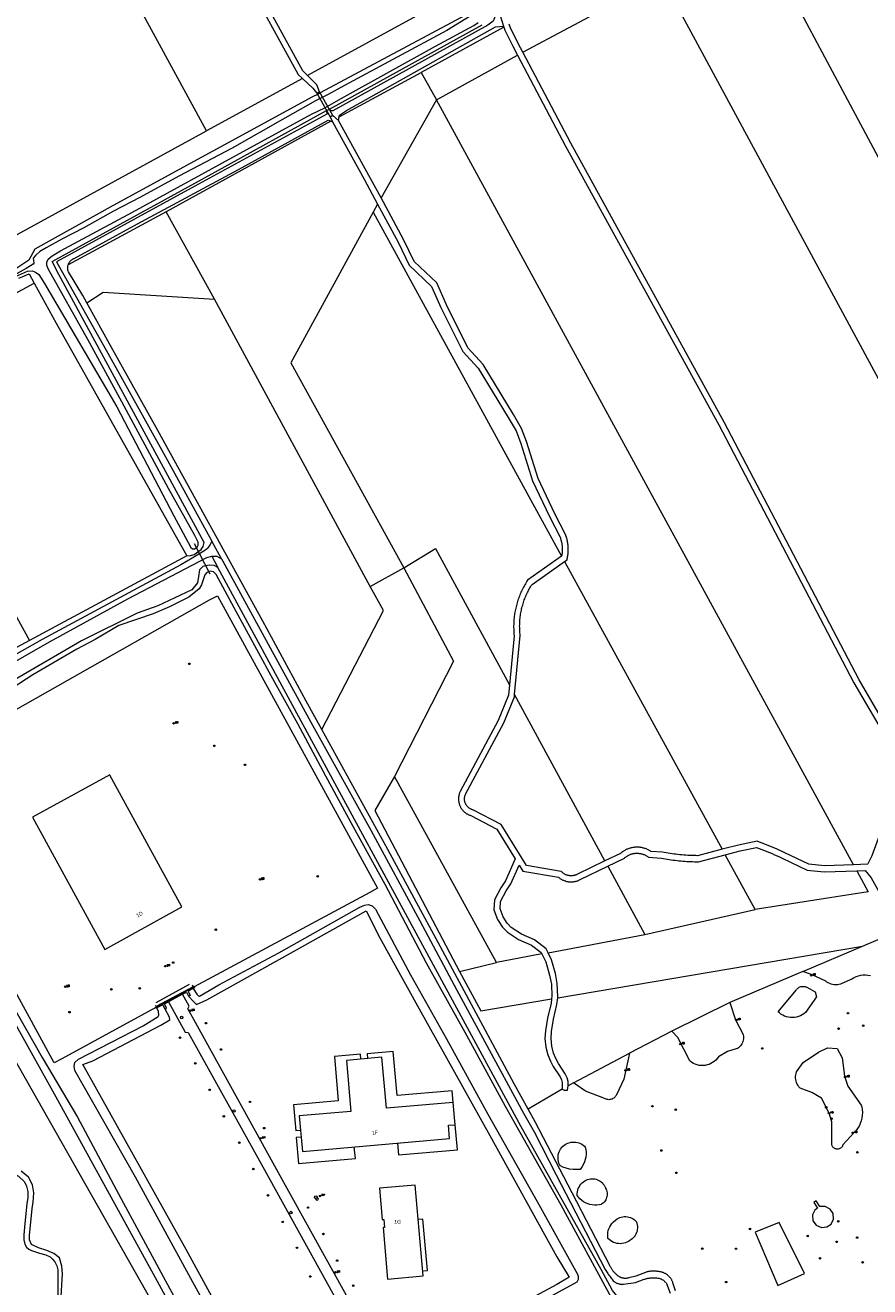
# Model space of a CAD drawing. Header units: metres. Extents: x 138165 to 154469, y 480134 to 494189.
# Tile 133 of 256: x 146631 to 146911, y 483931 to 484350. Entities that reach past the tile are written whole.
import ezdxf

# ---------------------------------------------------------------- set-up
doc = ezdxf.new("R2010")
doc.units = ezdxf.units.M
doc.header["$LTSCALE"] = 0.001
doc.header["$MEASUREMENT"] = 0
for name, color, linetype, lineweight in [('Level 5', 7, 'Continuous', 0), ('TOP-L-duiker', 7, 'Continuous', 0), ('TOP-L-terrein schutting raster hek leuning', 7, 'Continuous', 0), ('TOP-L-topo objecten punt', 7, 'Continuous', 0), ('TOP-L-topo objecten vlak', 7, 'Continuous', 0), ('TOP-T-topo huisnummering naamgeving', 7, 'Continuous', 0), ('TOP-V-verharding beton', 7, 'Continuous', 0)]:
    doc.layers.add(name, color=color, linetype=linetype, lineweight=lineweight)
doc.styles.add('Style-INTL_ISO', font='INTL_ISO.shx')
doc.styles.add('Style-STANDARD', font='STANDARD.shx')

# ---------------------------------------------------------------- blocks, each defined once
blk = doc.blocks.new('24')
at = {"layer": 'TOP-L-topo objecten punt', "color": 7, "linetype": 'Continuous', "lineweight": 0}
for radius in [0.025, 0.0182, 0.0115, 0.005]:
    blk.add_circle((0, 0), radius, dxfattribs=at)
blk = doc.blocks.new('*U13')
at = {"layer": 'Level 5', "color": 7, "linetype": 'Continuous', "lineweight": 0}
blk.add_circle((0, 0), 0.0415, dxfattribs=at)
blk = doc.blocks.new('150')
at = {"layer": 'Level 5', "color": 7, "linetype": 'Continuous', "lineweight": 0}
blk.add_blockref('*U13', (0, 0), dxfattribs=at)
blk = doc.blocks.new('16')
at = {"layer": 'TOP-L-topo objecten punt', "color": 7, "linetype": 'Continuous', "lineweight": 0}
blk.add_circle((0, 0), 0.025, dxfattribs=at)
at = {"layer": 'TOP-L-topo objecten punt', "color": 7, "linetype": 'Continuous', "lineweight": 0, "style": 'Style-STANDARD'}
blk.add_text('LM', height=0.06, dxfattribs=at).set_placement((0.0483, 0))
blk = doc.blocks.new('153')
at = {"layer": 'TOP-L-topo objecten punt', "color": 7, "linetype": 'Continuous', "lineweight": 0}
blk.add_circle((0, 0), 0.025, dxfattribs=at)
at = {"layer": 'TOP-L-topo objecten punt', "color": 7, "linetype": 'Continuous', "lineweight": 0, "style": 'Style-STANDARD'}
blk.add_text('RP', height=0.06, dxfattribs=at).set_placement((0.0483, 0))
blk = doc.blocks.new('11')
at = {"layer": 'TOP-L-topo objecten punt', "color": 7, "linetype": 'Continuous', "lineweight": 0}
blk.add_circle((0, 0), 0.025, dxfattribs=at)
at = {"layer": 'TOP-L-topo objecten punt', "color": 7, "linetype": 'Continuous', "lineweight": 0, "style": 'Style-STANDARD'}
blk.add_text('AB', height=0.06, dxfattribs=at).set_placement((0.0483, 0))

msp = doc.modelspace()

# ---------------------------------------------------------------- linework, layer by layer
at = {"layer": 'TOP-L-duiker', "flags": 128}
for points in [[(146686.97, 484177.79), (146692.14, 484167.79)], [(146674.38, 484025.54), (146685.37, 484031.67)]]:
    msp.add_lwpolyline(points, dxfattribs=at)
at = {"layer": 'TOP-L-terrein schutting raster hek leuning', "flags": 128}
for points in [[(146674.22, 484023.85), (146643.01, 484006.85), (146640.48, 484005.59), (146588.69, 484100.39), (146591.24, 484102.06), (146692.03, 484159.11), (146694.65, 484160.47), (146747.78, 484063.54), (146745.21, 484062.03), (146686.98, 484030.75)], [(146674.07, 484024.61), (146674.3, 484024.18), (146674.42, 484023.96), (146686.71, 484030.59), (146686.63, 484030.8), (146686.46, 484031.29)]]:
    msp.add_lwpolyline(points, dxfattribs=at)
at = {"layer": 'TOP-L-topo objecten vlak', "flags": 128}
for points in [[(146632.28, 484431), (146634.34, 484429.08), (146643.29, 484423.36), (146648.12, 484419.04), (146653.88, 484417.47), (146667.27, 484415.98), (146673.54, 484414.05), (146676.5, 484412.45), (146679.33, 484408.91), (146682.26, 484404.76), (146721.43, 484333.4), (146722.86, 484332.11)], [(146724.61, 484333.07), (146723.02, 484334.66), (146683.96, 484405.82), (146680.93, 484410.11), (146677.81, 484414.02), (146674.32, 484415.9), (146667.68, 484417.94), (146654.26, 484419.43), (146649.1, 484420.84), (146644.5, 484424.96), (146635.58, 484430.66), (146634.14, 484432.01)], [(146691.02, 484314.68), (146628.82, 484429.14)], [(146566.98, 484364.97), (146616.35, 484273.97), (146691.02, 484314.68)], [(146782.35, 484364.67), (146724.61, 484333.07)], [(146796.03, 484340.79), (146842.19, 484365.52)], [(146842.19, 484365.52), (146923.61, 484214.81)], [(146939.67, 484258.1), (146885.2, 484359.93)], [(146780.33, 484354.81), (146728.76, 484327.28), (146727.87, 484326.75), (146726.2, 484325.99), (146660.09, 484289.98), (146634.08, 484275.48), (146632.09, 484271.77), (146625.41, 484267.36)], [(146788.58, 484357.03), (146786.22, 484351.09), (146784.4, 484349.83), (146732.98, 484321.4), (146732.27, 484321.32), (146731.85, 484321.89)], [(146788.58, 484357.03), (146788.51, 484356.43), (146788.51, 484353.02), (146789.63, 484349.45)], [(146625.72, 484265.46), (146631.69, 484268.22), (146633.18, 484268.28), (146634.28, 484267.81), (146635.36, 484267.04), (146637.27, 484264.03), (146661.26, 484223.14), (146680.24, 484187.01), (146683.26, 484181.28), (146685.85, 484176.53), (146686.39, 484176.1), (146687.02, 484176.04), (146687.9, 484176.56), (146688.27, 484177.27), (146688.25, 484178.23), (146687.19, 484180.51), (146678.39, 484196.12), (146662.9, 484224.79), (146651.63, 484245.46), (146638.48, 484268.91), (146638.08, 484270.11), (146638.08, 484271.12), (146638.56, 484272.17), (146639.85, 484273.29), (146642.63, 484274.86), (146666.47, 484287.79), (146704.48, 484308.53), (146725.86, 484320.25), (146730.37, 484322.3), (146735.77, 484325.44), (146767.09, 484342.76), (146779.82, 484349.72), (146781.21, 484350.69)], [(146778.6, 484352.74), (146770.79, 484348.03), (146754.35, 484339.11), (146736.86, 484329.77), (146731.23, 484326.64), (146727.18, 484324.7), (146717.1, 484318.95), (146699.57, 484308.99), (146681.85, 484299.7), (146668.98, 484292.59), (146660.21, 484288.09), (146650.31, 484282.51), (146643.07, 484278.75), (146637.83, 484275.9), (146635.77, 484274.66), (146634.27, 484273.39), (146633.56, 484272.46), (146633.64, 484271.7), (146633.8, 484270.79), (146633.58, 484270.53), (146632.67, 484269.96), (146631.21, 484269.08)], [(146731.85, 484321.89), (146782.49, 484349.86)], [(146735.06, 484319.36), (146735.16, 484319.97), (146737.51, 484321.42), (146786.98, 484349.26), (146789.63, 484349.45)], [(146789.74, 484349.08), (146762.3, 484334.09)], [(146789.63, 484349.45), (146789.74, 484349.08)], [(146789.74, 484349.08), (146790.04, 484348.14), (146792.7, 484342.81), (146794.28, 484339.83)], [(146796.03, 484340.79), (146794.48, 484343.72), (146791.9, 484348.89), (146791.54, 484350.06)], [(146767.38, 484324.98), (146794.28, 484339.83)], [(146794.28, 484339.83), (146810.16, 484309.65), (146861.07, 484217.15), (146905.86, 484131.64), (146920.98, 484105.74), (146921.97, 484102.17), (146920.54, 484097.41), (146918.44, 484092.38), (146911.9, 484074.26), (146910.55, 484071.55), (146910.39, 484071.42), (146905.76, 484071.23)], [(146924.18, 484104.24), (146907.61, 484132.6), (146862.83, 484218.09), (146811.92, 484310.6), (146796.03, 484340.79)], [(146735.06, 484319.36), (146762.3, 484334.09)], [(146762.3, 484334.09), (146767.38, 484324.98)], [(146722.86, 484332.11), (146691.02, 484314.68)], [(146722.86, 484332.11), (146726.39, 484328.93), (146727.62, 484327.19), (146728.53, 484327.69), (146727.72, 484329.94), (146724.61, 484333.07)], [(146727.62, 484327.19), (146732.11, 484319.36), (146733.01, 484319.86), (146728.53, 484327.69), (146727.62, 484327.19)], [(146684.53, 484173.77), (146685.72, 484173.81), (146686.98, 484174.22), (146689.24, 484175.89), (146689.9, 484176.84), (146690.32, 484178.11), (146642.07, 484267.08), (146639.83, 484271.43), (146694, 484301.17), (146730.88, 484321.5)], [(146730.88, 484321.5), (146730.98, 484320.2), (146687.16, 484296.33), (146641.23, 484271.32), (146650.87, 484254.16), (146657.74, 484241.95), (146676.78, 484207.84), (146692.82, 484178.64)], [(146730.88, 484321.5), (146731.85, 484321.89)], [(146767.38, 484324.98), (146749.01, 484292.49)], [(146905.76, 484071.23), (146767.38, 484324.98)], [(146645.16, 484270.27), (146645.21, 484270.42), (146645.27, 484270.56), (146645.33, 484270.71), (146645.4, 484270.85), (146645.48, 484270.98), (146645.57, 484271.12), (146645.66, 484271.25), (146645.75, 484271.37), (146645.85, 484271.49), (146645.96, 484271.61), (146646.07, 484271.72), (146646.18, 484271.83), (146646.31, 484271.93), (146646.43, 484272.03), (146646.56, 484272.11), (146646.69, 484272.2), (146646.83, 484272.28), (146646.97, 484272.35), (146647.11, 484272.41), (146668.2, 484283.82), (146701.72, 484301.89), (146731.41, 484318.22), (146732.3, 484317.89)], [(146732.3, 484317.89), (146677.71, 484287.86)], [(146734.86, 484318.17), (146733.01, 484319.86), (146732.11, 484319.36), (146732.85, 484317.68)], [(146732.3, 484317.89), (146732.85, 484317.68)], [(146732.85, 484317.68), (146743.39, 484298.68), (146747.85, 484290.44)], [(146734.86, 484318.17), (146735.06, 484319.36)], [(146749.01, 484292.49), (146734.86, 484318.17)], [(146809.87, 484171.87), (146810.7, 484172.45), (146810.77, 484172.76), (146810.84, 484173.08), (146810.9, 484173.4), (146810.95, 484173.72), (146810.99, 484174.04), (146811.03, 484174.37), (146811.06, 484174.69), (146811.09, 484175.02), (146811.1, 484175.34), (146811.11, 484175.66), (146811.11, 484175.99), (146811.1, 484176.31), (146811.09, 484176.64), (146811.07, 484176.96), (146811.04, 484177.29), (146811, 484177.61), (146810.95, 484177.93), (146810.9, 484178.25), (146810.84, 484178.57), (146810.77, 484178.89), (146810.7, 484179.21), (146810.62, 484179.52), (146810.53, 484179.83), (146810.43, 484180.14), (146810.33, 484180.45), (146810.22, 484180.76), (146806.62, 484187.63), (146801.14, 484199.34), (146797.25, 484211.69), (146795.64, 484216.01), (146792.91, 484220.6), (146782.82, 484237.17), (146777.78, 484242.69), (146770.68, 484256.99), (146767.44, 484264.25), (146759.97, 484271.39), (146756.47, 484278.7), (146749.01, 484292.49)], [(146677.71, 484287.86), (146645.16, 484270.27)], [(146693.7, 484258.91), (146677.71, 484287.86)], [(146746.33, 484287.76), (146719.09, 484237.75), (146756.53, 484169.73)], [(146747.85, 484290.44), (146746.33, 484287.76)], [(146746.33, 484287.76), (146808.9, 484173.63)], [(146747.85, 484290.44), (146754.69, 484277.79), (146758.32, 484270.2), (146765.77, 484263.08), (146768.87, 484256.14), (146776.11, 484241.55), (146781.22, 484235.97), (146791.2, 484219.57), (146793.83, 484215.15), (146795.35, 484211.04), (146799.27, 484198.61), (146804.83, 484186.74), (146808.39, 484179.95), (146808.49, 484179.67), (146808.58, 484179.39), (146808.66, 484179.11), (146808.73, 484178.83), (146808.8, 484178.55), (146808.86, 484178.27), (146808.92, 484177.98), (146808.97, 484177.69), (146809.01, 484177.4), (146809.04, 484177.11), (146809.07, 484176.82), (146809.09, 484176.53), (146809.1, 484176.24), (146809.11, 484175.95), (146809.11, 484175.66), (146809.1, 484175.37), (146809.08, 484175.08), (146809.06, 484174.79), (146809.03, 484174.5), (146809, 484174.21), (146808.95, 484173.92), (146808.9, 484173.63)], [(146631.21, 484269.08), (146622.39, 484264.18)], [(146628.8, 484265.87), (146632.2, 484267.28), (146633.91, 484264.19)], [(146651.35, 484257.65), (146649.99, 484260.1), (146645.21, 484267.98), (146645.16, 484268.13), (146645.11, 484268.28), (146645.08, 484268.43), (146645.05, 484268.58), (146645.02, 484268.73), (146645.01, 484268.89), (146644.99, 484269.04), (146644.99, 484269.2), (146644.99, 484269.35), (146645.01, 484269.51), (146645.02, 484269.66), (146645.05, 484269.82), (146645.08, 484269.97), (146645.11, 484270.12), (146645.16, 484270.27)], [(146599.17, 484245.4), (146633.91, 484264.19)], [(146633.91, 484264.19), (146641.21, 484250.95), (146684.53, 484173.77)], [(146651.35, 484257.65), (146656.71, 484261.19), (146693.7, 484258.91)], [(146745.33, 484163.61), (146693.7, 484258.91)], [(146729.29, 484116.1), (146724.08, 484125.54), (146709.71, 484152.07), (146674.93, 484215.34), (146659.39, 484243.07), (146651.35, 484257.65)], [(146596.12, 484211.1), (146632.34, 484145.69)], [(146692.82, 484178.64), (146692.27, 484177.49), (146691.54, 484176.34), (146691.36, 484176.2), (146690.16, 484175.26), (146685.22, 484172.34), (146682.5, 484170.74), (146663.86, 484160.66), (146636.55, 484146.01), (146603.74, 484127.5), (146593.31, 484121.04), (146580.95, 484114.05), (146577.14, 484110.73), (146574.07, 484107.11)], [(146696.05, 484172.75), (146692.82, 484178.64)], [(146756.53, 484169.73), (146767.08, 484176.13), (146791.6, 484130.93)], [(146572.71, 484102.7), (146576, 484106.33), (146579.98, 484111.03), (146584.26, 484114.11), (146598.92, 484122.31), (146638.96, 484145.17), (146664.95, 484159.46), (146691.18, 484173.21), (146692.77, 484173.6)], [(146694.81, 484169.84), (146693.63, 484170.55), (146691.93, 484170.69), (146689.88, 484170.23), (146688.71, 484169.09), (146688.42, 484166.93), (146688.09, 484164.82), (146686.15, 484162.43), (146674.93, 484157.13), (146668.04, 484154.74), (146649.57, 484145.55), (146627.5, 484132.74), (146617.6, 484127.67), (146592.15, 484112.37), (146583.95, 484104), (146582.05, 484101.47), (146582.4, 484099.44), (146601.02, 484066.53), (146627.32, 484018.96), (146641.64, 483993.22), (146673.97, 483934.31), (146702.75, 483881.69)], [(146684.53, 484173.77), (146632.34, 484145.69)], [(146692.77, 484173.6), (146694.5, 484173.63), (146696.05, 484172.75)], [(146692.77, 484173.6), (146694.81, 484169.84)], [(146696.05, 484172.75), (146696.46, 484172), (146711.56, 484144.48), (146725.73, 484118.52), (146745.54, 484082.69), (146761.82, 484052.61), (146774.16, 484029.62), (146796.28, 483988.79), (146799.78, 483982.63), (146807.13, 483968.44), (146823.4, 483937.01), (146823.58, 483936.68), (146823.78, 483936.35), (146823.98, 483936.02), (146824.19, 483935.7), (146824.4, 483935.38), (146824.62, 483935.06), (146824.85, 483934.75), (146825.08, 483934.45), (146825.31, 483934.14), (146825.56, 483933.85), (146825.8, 483933.55), (146826.05, 483933.26), (146826.31, 483932.98), (146826.48, 483932.87), (146826.64, 483932.77), (146826.82, 483932.67), (146826.99, 483932.58), (146827.17, 483932.5), (146827.35, 483932.42), (146827.53, 483932.36), (146827.72, 483932.29), (146827.91, 483932.24), (146828.1, 483932.19), (146828.29, 483932.15), (146828.48, 483932.12), (146828.68, 483932.09), (146828.87, 483932.08), (146829.07, 483932.07), (146829.27, 483932.06), (146829.46, 483932.07), (146833.43, 483932.67), (146836.3, 483933.73), (146836.55, 483933.81), (146836.8, 483933.89), (146837.05, 483933.96), (146837.31, 483934.02), (146837.56, 483934.08), (146837.82, 483934.12), (146838.08, 483934.16), (146838.34, 483934.2), (146838.6, 483934.22), (146838.86, 483934.24), (146839.13, 483934.25), (146839.39, 483934.25), (146839.65, 483934.25), (146839.92, 483934.24), (146840.18, 483934.22), (146840.44, 483934.19), (146840.7, 483934.16), (146840.96, 483934.11), (146841.22, 483934.06), (146841.47, 483934.01), (146841.73, 483933.94), (146841.89, 483933.87), (146842.05, 483933.78), (146842.21, 483933.7), (146842.37, 483933.6), (146842.52, 483933.5), (146842.67, 483933.4), (146842.81, 483933.29), (146842.95, 483933.17), (146843.08, 483933.05), (146843.21, 483932.92), (146843.34, 483932.79), (146843.46, 483932.66), (146843.57, 483932.52), (146843.68, 483932.37), (146844.96, 483929.1)], [(146808.9, 484173.63), (146797.61, 484165.67), (146797.36, 484165.29), (146797.12, 484164.9), (146796.88, 484164.5), (146796.65, 484164.1), (146796.42, 484163.7), (146796.2, 484163.3), (146795.99, 484162.89), (146795.79, 484162.47), (146795.59, 484162.06), (146795.4, 484161.64), (146795.21, 484161.22), (146795.04, 484160.79), (146794.87, 484160.36), (146794.7, 484159.93), (146794.55, 484159.5), (146794.4, 484159.06), (146794.26, 484158.62), (146794.12, 484158.18), (146794, 484157.74), (146793.88, 484157.29), (146793.77, 484156.85), (146793.66, 484156.4), (146793.56, 484155.95), (146793.47, 484155.5), (146793.39, 484155.04), (146793.32, 484154.59), (146793.25, 484154.13), (146793.19, 484153.68), (146793.14, 484153.22), (146793.09, 484152.76), (146793.06, 484152.3), (146793.03, 484151.84), (146793.01, 484151.38), (146792.99, 484150.92), (146792.98, 484150.46), (146792.98, 484150), (146792.99, 484149.54), (146793.01, 484149.08), (146793.03, 484148.62), (146793.07, 484148.16), (146793.1, 484147.7), (146793.15, 484147.24), (146791.6, 484130.93)], [(146793.31, 484127.78), (146795.16, 484147.26), (146795.11, 484147.7), (146795.07, 484148.15), (146795.04, 484148.59), (146795.01, 484149.03), (146795, 484149.48), (146794.99, 484149.92), (146794.98, 484150.37), (146794.99, 484150.81), (146795, 484151.26), (146795.02, 484151.7), (146795.05, 484152.15), (146795.09, 484152.59), (146795.13, 484153.03), (146795.18, 484153.47), (146795.24, 484153.91), (146795.3, 484154.35), (146795.38, 484154.79), (146795.46, 484155.23), (146795.55, 484155.67), (146795.64, 484156.1), (146795.75, 484156.53), (146795.86, 484156.96), (146795.98, 484157.39), (146796.1, 484157.82), (146796.24, 484158.24), (146796.38, 484158.66), (146796.52, 484159.09), (146796.68, 484159.5), (146796.84, 484159.92), (146797.01, 484160.33), (146797.19, 484160.74), (146797.37, 484161.14), (146797.56, 484161.54), (146797.76, 484161.94), (146797.96, 484162.34), (146798.17, 484162.73), (146798.39, 484163.12), (146798.61, 484163.5), (146798.84, 484163.88), (146799.08, 484164.26), (146809.87, 484171.87)], [(146809.87, 484171.87), (146862.23, 484076.38)], [(146825.48, 483927.61), (146808.7, 483958.32), (146790.27, 483991.02), (146777.43, 484014.57), (146764.11, 484038.6), (146750.37, 484064.71), (146739.74, 484083.97), (146730.68, 484100.62), (146721.31, 484118.01), (146712.5, 484133.89), (146700.23, 484156.52), (146694.24, 484167.5), (146693.38, 484168.45), (146692.25, 484168.62), (146691.17, 484168.23), (146690.52, 484167.41), (146689.99, 484165.76), (146689.4, 484164.14), (146688.6, 484162.83), (146685.17, 484160), (146678.81, 484156.87), (146673.35, 484154.5), (146662.01, 484150.58), (146654.15, 484145.97), (146647.97, 484142.8), (146633.39, 484134.26), (146626.42, 484129.7)], [(146830.82, 483923.92), (146825.8, 483929.98), (146822, 483936.95), (146795.34, 483984.49), (146694.81, 484169.84)], [(146745.33, 484163.61), (146756.53, 484169.73)], [(146756.53, 484169.73), (146772.97, 484138.81), (146753.4, 484100.57)], [(146729.29, 484116.1), (146749.75, 484155.59), (146745.33, 484163.61)], [(146674.22, 484023.85), (146643.01, 484006.85), (146640.48, 484005.59), (146588.69, 484100.39), (146591.24, 484102.06), (146692.03, 484159.11), (146694.65, 484160.47), (146747.78, 484063.54), (146745.21, 484062.03), (146686.98, 484030.75)], [(146632.34, 484145.69), (146600.82, 484128.73), (146591.7, 484121.36)], [(146791.6, 484130.93), (146791.27, 484127.47), (146787.9, 484119.16), (146775.21, 484095.54), (146775.13, 484095.35), (146775.05, 484095.16), (146774.98, 484094.96), (146774.92, 484094.76), (146774.86, 484094.56), (146774.81, 484094.35), (146774.77, 484094.15), (146774.74, 484093.94), (146774.71, 484093.74), (146774.69, 484093.53), (146774.68, 484093.32), (146774.68, 484093.11), (146774.68, 484092.9), (146774.69, 484092.69), (146774.71, 484092.48), (146774.74, 484092.28), (146774.77, 484092.07), (146774.81, 484091.86), (146774.86, 484091.66), (146774.92, 484091.46), (146774.98, 484091.26), (146775.05, 484091.06), (146775.13, 484090.87), (146775.21, 484090.68), (146775.3, 484090.49), (146775.4, 484090.3), (146775.51, 484090.12), (146775.62, 484089.94), (146775.73, 484089.77), (146775.86, 484089.6), (146775.99, 484089.44), (146776.12, 484089.28), (146776.27, 484089.12), (146776.41, 484088.97), (146776.56, 484088.83), (146776.72, 484088.69), (146776.88, 484088.56), (146777.05, 484088.43), (146777.22, 484088.31), (146777.39, 484088.2), (146777.57, 484088.09), (146777.76, 484087.98), (146777.94, 484087.89), (146778.13, 484087.8), (146778.32, 484087.72), (146778.52, 484087.65), (146778.72, 484087.58), (146787.45, 484083.04), (146793.53, 484073.18), (146790.32, 484065.94), (146788.78, 484063.63), (146786.65, 484059.58), (146786.45, 484056.28), (146787.65, 484053.1), (146789.24, 484050.59), (146790.92, 484048.91), (146794.6, 484046.44), (146798.93, 484044.59), (146802.15, 484042.09), (146802.36, 484041.65)], [(146823.29, 484072.52), (146814.16, 484068.11), (146814, 484068.03), (146813.83, 484067.95), (146813.66, 484067.88), (146813.49, 484067.82), (146813.31, 484067.76), (146813.14, 484067.71), (146812.96, 484067.67), (146812.78, 484067.64), (146812.6, 484067.61), (146812.41, 484067.59), (146812.23, 484067.58), (146812.05, 484067.58), (146811.86, 484067.58), (146811.68, 484067.59), (146811.5, 484067.61), (146811.32, 484067.64), (146811.14, 484067.67), (146810.96, 484067.72), (146810.78, 484067.76), (146810.61, 484067.82), (146810.43, 484067.88), (146810.26, 484067.95), (146810.1, 484068.03), (146809.93, 484068.11), (146809.77, 484068.21), (146809.62, 484068.3), (146809.47, 484068.41), (146809.32, 484068.52), (146809.18, 484068.63), (146809.04, 484068.75), (146808.91, 484068.88), (146808.78, 484069.01), (146797.24, 484070.97), (146788.86, 484084.57), (146779.47, 484089.44), (146779.31, 484089.49), (146779.15, 484089.54), (146778.99, 484089.61), (146778.84, 484089.68), (146778.69, 484089.75), (146778.54, 484089.84), (146778.4, 484089.93), (146778.26, 484090.02), (146778.12, 484090.12), (146777.99, 484090.23), (146777.87, 484090.35), (146777.75, 484090.47), (146777.63, 484090.59), (146777.52, 484090.72), (146777.42, 484090.85), (146777.32, 484090.99), (146777.23, 484091.13), (146777.15, 484091.28), (146777.07, 484091.43), (146777, 484091.59), (146776.93, 484091.74), (146776.88, 484091.9), (146776.83, 484092.06), (146776.78, 484092.23), (146776.75, 484092.39), (146776.72, 484092.56), (146776.7, 484092.73), (146776.68, 484092.9), (146776.68, 484093.06), (146776.68, 484093.23), (146776.69, 484093.4), (146776.71, 484093.57), (146776.73, 484093.74), (146776.76, 484093.9), (146776.8, 484094.07), (146776.85, 484094.23), (146776.9, 484094.39), (146776.96, 484094.55), (146777.03, 484094.71), (146789.72, 484118.3), (146793.23, 484126.99), (146793.31, 484127.78)], [(146823.29, 484072.52), (146793.31, 484127.78)], [(146797.78, 483990.12), (146793.13, 483998.53), (146768.69, 484044.05), (146751.27, 484076.28), (146729.29, 484116.1)], [(146572.71, 484102.7), (146602.57, 484050.13), (146616.74, 484025.18), (146695.03, 483887.32), (146677.05, 483878.49)], [(146658.99, 484101.04), (146633.29, 484087), (146657.27, 484043.14), (146682.9, 484057.31), (146659.02, 484100.98), (146658.99, 484101.04)], [(146753.4, 484100.57), (146746.88, 484089.25), (146775.06, 484035.86)], [(146787.33, 484038.82), (146753.4, 484100.57)], [(146905.76, 484071.23), (146896.12, 484070.85), (146890.98, 484071.44), (146882.93, 484075.26), (146882.11, 484075.64), (146881.29, 484076.01), (146880.46, 484076.38), (146879.64, 484076.74), (146878.8, 484077.09), (146877.97, 484077.44), (146877.14, 484077.78), (146876.3, 484078.12), (146875.46, 484078.45), (146874.62, 484078.78), (146873.78, 484079.1), (146867.65, 484077.78), (146862.23, 484076.38)], [(146862.23, 484076.38), (146854.04, 484074.26), (146853.39, 484074.27), (146852.73, 484074.28), (146852.08, 484074.3), (146851.42, 484074.32), (146850.77, 484074.36), (146850.12, 484074.4), (146849.46, 484074.45), (146848.81, 484074.5), (146848.16, 484074.56), (146847.51, 484074.63), (146846.86, 484074.71), (146846.21, 484074.8), (146845.57, 484074.89), (146844.92, 484074.99), (146844.27, 484075.09), (146843.63, 484075.21), (146842.99, 484075.33), (146842.35, 484075.46), (146838.5, 484075.68), (146838.29, 484075.82), (146838.07, 484075.95), (146837.85, 484076.07), (146837.63, 484076.19), (146837.4, 484076.3), (146837.17, 484076.41), (146836.94, 484076.5), (146836.71, 484076.59), (146836.47, 484076.67), (146836.23, 484076.75), (146835.99, 484076.81), (146835.74, 484076.87), (146835.5, 484076.93), (146835.25, 484076.97), (146835, 484077.01), (146834.75, 484077.04), (146834.5, 484077.06), (146834.25, 484077.07), (146834, 484077.08), (146833.74, 484077.08), (146833.49, 484077.07), (146833.24, 484077.05), (146832.99, 484077.03), (146832.74, 484077), (146832.49, 484076.96), (146832.25, 484076.91), (146832, 484076.85), (146831.76, 484076.79), (146831.52, 484076.72), (146831.28, 484076.65), (146831.04, 484076.56), (146830.81, 484076.47), (146830.58, 484076.37), (146830.35, 484076.27), (146830.12, 484076.15), (146829.9, 484076.03), (146829.68, 484075.91), (146829.47, 484075.78), (146829.26, 484075.64), (146829.05, 484075.49), (146828.85, 484075.34), (146828.66, 484075.18), (146828.47, 484075.02), (146823.29, 484072.52)], [(146824.24, 484070.76), (146829.6, 484073.34), (146829.76, 484073.49), (146829.93, 484073.64), (146830.1, 484073.77), (146830.27, 484073.9), (146830.45, 484074.03), (146830.64, 484074.15), (146830.82, 484074.26), (146831.02, 484074.36), (146831.21, 484074.46), (146831.41, 484074.55), (146831.61, 484074.64), (146831.81, 484074.71), (146832.02, 484074.78), (146832.23, 484074.85), (146832.44, 484074.9), (146832.65, 484074.95), (146832.87, 484074.99), (146833.08, 484075.02), (146833.3, 484075.05), (146833.52, 484075.07), (146833.74, 484075.08), (146833.95, 484075.08), (146834.17, 484075.07), (146834.39, 484075.06), (146834.61, 484075.04), (146834.83, 484075.01), (146835.04, 484074.98), (146835.26, 484074.93), (146835.47, 484074.88), (146835.68, 484074.82), (146835.89, 484074.76), (146836.09, 484074.68), (146836.3, 484074.6), (146836.49, 484074.52), (146836.69, 484074.42), (146836.89, 484074.32), (146837.08, 484074.22), (146837.26, 484074.1), (146837.44, 484073.98), (146837.62, 484073.85), (146837.79, 484073.72), (146842.09, 484073.47), (146842.72, 484073.34), (146843.36, 484073.23), (146843.99, 484073.11), (146844.63, 484073.01), (146845.27, 484072.91), (146845.91, 484072.82), (146846.55, 484072.73), (146847.2, 484072.66), (146847.84, 484072.59), (146848.48, 484072.52), (146849.13, 484072.47), (146849.77, 484072.42), (146850.42, 484072.37), (146851.06, 484072.34), (146851.71, 484072.31), (146852.36, 484072.29), (146853, 484072.27), (146853.65, 484072.26), (146854.3, 484072.26), (146863.22, 484074.57)], [(146863.22, 484074.57), (146868.12, 484075.83), (146873.62, 484077.02), (146874.48, 484076.69), (146875.33, 484076.35), (146876.19, 484076.01), (146877.04, 484075.66), (146877.88, 484075.31), (146878.73, 484074.95), (146879.57, 484074.58), (146880.41, 484074.21), (146881.25, 484073.83), (146882.08, 484073.44), (146890.42, 484069.49), (146896.05, 484068.85), (146906.82, 484069.28)], [(146873.16, 484056.43), (146863.22, 484074.57)], [(146804.4, 484042.03), (146803.75, 484043.38), (146799.95, 484046.32), (146795.56, 484048.21), (146792.19, 484050.46), (146790.81, 484051.84), (146789.45, 484054), (146788.47, 484056.58), (146788.62, 484059.03), (146790.5, 484062.61), (146792.08, 484064.97), (146794.8, 484071.12), (146796.02, 484069.15), (146807.84, 484067.14), (146808.01, 484067), (146808.19, 484066.87), (146808.36, 484066.74), (146808.55, 484066.61), (146808.73, 484066.5), (146808.93, 484066.39), (146809.12, 484066.28), (146809.32, 484066.19), (146809.52, 484066.1), (146809.73, 484066.01), (146809.93, 484065.94), (146810.14, 484065.87), (146810.35, 484065.81), (146810.57, 484065.75), (146810.78, 484065.71), (146811, 484065.66), (146811.22, 484065.63), (146811.44, 484065.61), (146811.66, 484065.59), (146811.88, 484065.58), (146812.1, 484065.58), (146812.32, 484065.59), (146812.54, 484065.6), (146812.76, 484065.62), (146812.98, 484065.65), (146813.2, 484065.68), (146813.41, 484065.72), (146813.63, 484065.78), (146813.84, 484065.83), (146814.05, 484065.9), (146814.26, 484065.97), (146814.47, 484066.05), (146814.67, 484066.14), (146814.87, 484066.23), (146815.07, 484066.33), (146824.24, 484070.76)], [(146824.24, 484070.76), (146836.55, 484048.08)], [(146906.82, 484069.28), (146910.62, 484062.31), (146873.16, 484056.43)], [(146906.82, 484069.28), (146909.59, 484069.39), (146911.63, 484066.92), (146918.44, 484054.63), (146920.64, 484051.24)], [(146686.6, 484030.2), (146687.84, 484028.32), (146688.36, 484027.77), (146688.75, 484027.67), (146695.15, 484031.4), (146715.1, 484041.99), (146741.96, 484057.17), (146743.46, 484057.85), (146744.75, 484058.06), (146746.04, 484057.63), (146747.14, 484056.47), (146758.8, 484034.75), (146770.67, 484013.5), (146784.47, 483988.54), (146800.84, 483959.59), (146814.21, 483935.48), (146814.4, 483934.68), (146814.4, 483933.7), (146813.97, 483932.78), (146789.8, 483919.59)], [(146685.13, 484027.61), (146686.73, 484025.88), (146687.74, 484024.88), (146691.12, 484026.49), (146719.96, 484042.43), (146743.99, 484056.02), (146748.61, 484046.96), (146761.63, 484023.49), (146785.12, 483981.42), (146807.34, 483941.2), (146811.45, 483934.49), (146807.36, 483931.97), (146779.5, 483917.05), (146756.68, 483903.96), (146755.47, 483902.25), (146759.08, 483895.16), (146761.4, 483894.78), (146788.7, 483910.09), (146815.15, 483924), (146816.39, 483923.93), (146824.06, 483909.78), (146825.54, 483906.59)], [(146836.55, 484048.08), (146873.16, 484056.43)], [(146804.4, 484042.03), (146836.55, 484048.08)], [(146908.71, 484044.27), (146918.42, 484048.39)], [(146802.36, 484041.65), (146787.33, 484038.82)], [(146802.36, 484041.65), (146803.64, 484039.02), (146804.92, 484034.66), (146805.49, 484031.59), (146805.69, 484027.62), (146805.58, 484026.8)], [(146807.64, 484027.15), (146807.69, 484027.55), (146807.48, 484031.83), (146806.86, 484035.13), (146805.51, 484039.74), (146804.4, 484042.03)], [(146807.64, 484027.15), (146908.71, 484044.27)], [(146888.93, 484035.88), (146908.71, 484044.27)], [(146775.06, 484035.86), (146787.33, 484038.82)], [(146775.06, 484035.86), (146782.05, 484022.81), (146805.58, 484026.8)], [(146888.93, 484035.88), (146864.72, 484025.51)], [(146911.36, 484034.38), (146910.55, 484034.53), (146909.73, 484034.6), (146908.92, 484034.58), (146908.1, 484034.48), (146907.31, 484034.29), (146906.53, 484034.03), (146905.79, 484033.68), (146905.16, 484033.3), (146901.91, 484031.84), (146901.42, 484031.65), (146900.92, 484031.52), (146900.41, 484031.43), (146899.89, 484031.4), (146899.36, 484031.43), (146898.85, 484031.51), (146898.35, 484031.64), (146897.86, 484031.83), (146897.39, 484032.06), (146896.95, 484032.34), (146896.56, 484032.66), (146892.1, 484034.71), (146888.93, 484035.88)], [(146686.98, 484030.75), (146686.89, 484030.94), (146686.63, 484030.8), (146674.3, 484024.18), (146674.16, 484024.1), (146674.22, 484023.85)], [(146683.11, 484028.29), (146678.41, 484025.79)], [(146683.11, 484028.29), (146684.4, 484029.02), (146685.13, 484027.61)], [(146745.97, 483913.25), (146717.32, 483964.9), (146686.8, 484019.96), (146684.83, 484023.47), (146685.27, 484024.39), (146683.11, 484028.29)], [(146686.6, 484030.2), (146684.93, 484029.29), (146685.67, 484027.9), (146685.13, 484027.61)], [(146686.98, 484030.75), (146687.13, 484030.49), (146686.6, 484030.2)], [(146887.51, 484020.88), (146886.86, 484020.69), (146886.19, 484020.57), (146885.52, 484020.53), (146884.84, 484020.55), (146884.17, 484020.64), (146883.51, 484020.81), (146882.88, 484021.04), (146882.27, 484021.33), (146881.7, 484021.69), (146881.16, 484022.11), (146880.79, 484022.46), (146886.71, 484029.66), (146886.88, 484029.89), (146887.07, 484030.1), (146887.28, 484030.29), (146887.51, 484030.46), (146887.75, 484030.61), (146888.01, 484030.72), (146888.28, 484030.81), (146888.56, 484030.87), (146888.84, 484030.9), (146889.12, 484030.9), (146889.41, 484030.88), (146889.69, 484030.82), (146889.96, 484030.73), (146890.22, 484030.62), (146890.25, 484030.6), (146893.06, 484029.04), (146893.49, 484027.41), (146889.81, 484022.26), (146889.29, 484021.83), (146888.73, 484021.45), (146888.13, 484021.13), (146887.51, 484020.88)], [(146626.34, 484025.17), (146636.49, 484007.33), (146648.28, 483987.49), (146662.7, 483960.43), (146680.33, 483927.89)], [(146674.62, 484023.76), (146674.35, 484023.62), (146674.22, 484023.85)], [(146677.31, 484023.39), (146676.55, 484024.79), (146674.62, 484023.76)], [(146677.31, 484023.39), (146677.83, 484023.67), (146677.08, 484025.07), (146678.41, 484025.79)], [(146678.41, 484025.79), (146684.01, 484015.68), (146685, 484015.57), (146709.15, 483972), (146733.57, 483927.97), (146754.75, 483889.61)], [(146805.58, 484026.8), (146805.4, 484025.29), (146804.2, 484020.39), (146803.56, 484016.12), (146803.37, 484013.61), (146803.65, 484010.75), (146804.32, 484008.15), (146805.16, 484006.13), (146806.12, 484004.34), (146808.37, 484000.95), (146808.86, 483999.86), (146809.11, 483999.02), (146809.13, 483996.78)], [(146811.12, 483997.95), (146811.1, 483999.31), (146810.75, 484000.55), (146810.12, 484001.92), (146807.84, 484005.37), (146806.97, 484006.99), (146806.22, 484008.78), (146805.63, 484011.1), (146805.38, 484013.63), (146805.55, 484015.89), (146806.16, 484020), (146807.37, 484024.93), (146807.64, 484027.15)], [(146864.72, 484025.51), (146845.52, 484016.07)], [(146864.72, 484025.51), (146866.6, 484019.81), (146869.04, 484015.19), (146869.16, 484014.78), (146869.23, 484014.35), (146869.26, 484013.92), (146869.24, 484013.49), (146869.18, 484013.06), (146869.07, 484012.65), (146868.92, 484012.24), (146868.73, 484011.86), (146868.5, 484011.49), (146868.23, 484011.16), (146867.93, 484010.85), (146867.6, 484010.57), (146867.24, 484010.33), (146867.2, 484010.31), (146863.97, 484009.28), (146860.92, 484007.51), (146860.52, 484006.97), (146860.07, 484006.48), (146859.57, 484006.03), (146859.03, 484005.64), (146858.45, 484005.31), (146857.84, 484005.04), (146857.2, 484004.84), (146856.54, 484004.7), (146855.88, 484004.64), (146855.21, 484004.64), (146854.54, 484004.71), (146853.89, 484004.86), (146853.26, 484005.07), (146852.65, 484005.34), (146852.07, 484005.68), (146851.53, 484006.08), (146851.44, 484006.15), (146847.51, 484013.93), (146845.52, 484016.07)], [(146704.25, 483900.55), (146685.8, 483934), (146667.44, 483967.66), (146650.13, 483998.1), (146647.31, 484003.02), (146647.15, 484004.39), (146647.39, 484005.67), (146648.6, 484006.8), (146670.02, 484017.84), (146675.01, 484020.87), (146675.21, 484021.31), (146675.17, 484022.56), (146674.62, 484023.76)], [(146711.16, 483894.41), (146684.26, 483943.63), (146651.41, 484002.5), (146649.97, 484004.99), (146653.3, 484006.23), (146675.87, 484017.99), (146678.88, 484019.85), (146678.81, 484020.73), (146677.31, 484023.39)], [(146845.52, 484016.07), (146831.41, 484008.8)], [(146773.61, 483985.02), (146772.96, 483992.39), (146750.77, 483990.45), (146749.29, 484007.4), (146737.51, 484006.36), (146738.99, 483989.42), (146721.83, 483987.91), (146722.25, 483983.12), (146722.44, 483980.93), (146722.86, 483976.13), (146771.7, 483980.41), (146771.32, 483984.82), (146773.61, 483985.02)], [(146812.81, 483998.94), (146831.41, 484008.8)], [(146831.41, 484008.8), (146829.54, 484000.07), (146827.11, 483994.94), (146826.98, 483994.68), (146826.82, 483994.44), (146826.63, 483994.22), (146826.42, 483994.01), (146826.2, 483993.83), (146825.95, 483993.67), (146825.69, 483993.54), (146825.42, 483993.44), (146825.14, 483993.37), (146824.85, 483993.33), (146824.56, 483993.31), (146824.27, 483993.33), (146823.98, 483993.38), (146823.7, 483993.46), (146823.43, 483993.56), (146823.18, 483993.7), (146822.93, 483993.86), (146816.88, 483996.09), (146812.81, 483998.94)], [(146891.97, 483995.68), (146888.09, 483997.14), (146888.01, 483997.22), (146887.66, 483997.61), (146887.35, 483998.04), (146887.09, 483998.5), (146886.88, 483998.98), (146886.72, 483999.48), (146886.61, 484000), (146886.56, 484000.48), (146886.56, 484001.01), (146886.62, 484001.53), (146886.73, 484002.04), (146886.89, 484002.54), (146889.02, 484005.6), (146894.11, 484009.03), (146897.17, 484010.56), (146900.35, 484010.3), (146902.03, 484007.24), (146902.8, 484001.12), (146903.91, 483997.84), (146908.33, 483991.52), (146908.48, 483990.95), (146908.65, 483990.03), (146908.72, 483989.09), (146908.69, 483988.15), (146908.57, 483987.22), (146908.34, 483986.31), (146908.03, 483985.42), (146907.62, 483984.57), (146907.12, 483983.77), (146906.55, 483983.03), (146905.9, 483982.35), (146902.25, 483978.34), (146902.23, 483978.27), (146902.17, 483978.08), (146902.08, 483977.9), (146901.98, 483977.73), (146901.86, 483977.58), (146901.72, 483977.44), (146901.57, 483977.31), (146901.41, 483977.2), (146901.24, 483977.1), (146901.06, 483977.03), (146900.87, 483976.97), (146900.68, 483976.93), (146900.48, 483976.92), (146900.28, 483976.92), (146900.09, 483976.95), (146899.9, 483976.99), (146899.71, 483977.06), (146899.53, 483977.14), (146899.36, 483977.24), (146899.21, 483977.36), (146899.06, 483977.5), (146898.94, 483977.65), (146898.82, 483977.81), (146898.73, 483977.98), (146898.65, 483978.16), (146898.6, 483978.35), (146898.56, 483978.55), (146898.55, 483978.74), (146898.55, 483978.94), (146898.57, 483985.93), (146897.64, 483988.83), (146895.12, 483993.78), (146891.97, 483995.68)], [(146812.81, 483998.94), (146811.12, 483997.95)], [(146809.13, 483996.78), (146797.78, 483990.12)], [(146809.13, 483996.78), (146809.73, 483996.44), (146810.81, 483996.44), (146811.12, 483997.95)], [(146846.75, 483929.9), (146845.84, 483932.59), (146845.77, 483932.78), (146845.69, 483932.97), (146845.61, 483933.15), (146845.52, 483933.33), (146845.43, 483933.5), (146845.33, 483933.68), (146845.22, 483933.85), (146845.11, 483934.01), (146844.99, 483934.17), (146844.86, 483934.33), (146844.73, 483934.48), (146844.59, 483934.62), (146844.45, 483934.77), (146844.3, 483934.9), (146844.15, 483935.03), (146844, 483935.16), (146843.84, 483935.28), (146843.67, 483935.39), (146843.5, 483935.5), (146843.33, 483935.6), (146843.15, 483935.7), (146842.98, 483935.78), (146842.79, 483935.87), (146842.61, 483935.94), (146842.42, 483936.01), (146842.23, 483936.07), (146842.04, 483936.13), (146841.84, 483936.17), (146841.64, 483936.22), (146841.45, 483936.25), (146841.25, 483936.27), (146841.05, 483936.29), (146840.81, 483936.34), (146840.58, 483936.37), (146840.34, 483936.4), (146840.1, 483936.42), (146839.86, 483936.44), (146839.61, 483936.45), (146839.37, 483936.45), (146839.13, 483936.45), (146838.89, 483936.44), (146838.65, 483936.42), (146838.41, 483936.4), (146838.17, 483936.37), (146837.94, 483936.33), (146837.7, 483936.29), (146837.46, 483936.24), (146837.23, 483936.18), (146837, 483936.11), (146836.77, 483936.04), (146833.58, 483934.79), (146831.16, 483934.21), (146831, 483934.16), (146830.84, 483934.12), (146830.67, 483934.09), (146830.51, 483934.07), (146830.35, 483934.05), (146830.18, 483934.04), (146830.01, 483934.04), (146829.85, 483934.04), (146829.68, 483934.05), (146829.52, 483934.07), (146829.35, 483934.1), (146829.19, 483934.13), (146829.03, 483934.17), (146828.87, 483934.21), (146828.71, 483934.27), (146828.55, 483934.33), (146828.4, 483934.39), (146828.25, 483934.47), (146828.11, 483934.55), (146827.96, 483934.63), (146827.83, 483934.72), (146827.69, 483934.82), (146827.56, 483934.92), (146827.43, 483935.03), (146827.31, 483935.15), (146827.14, 483935.29), (146826.97, 483935.43), (146826.8, 483935.58), (146826.64, 483935.73), (146826.48, 483935.89), (146826.33, 483936.06), (146826.18, 483936.23), (146826.04, 483936.4), (146825.9, 483936.58), (146825.77, 483936.76), (146825.65, 483936.94), (146825.53, 483937.13), (146825.41, 483937.32), (146825.3, 483937.52), (146825.2, 483937.71), (146825.1, 483937.91), (146825.01, 483938.12), (146812.42, 483962.43), (146800.1, 483985.93), (146797.78, 483990.12)], [(146816.76, 483977.59), (146816.93, 483976.77), (146817.02, 483975.94), (146817.02, 483975.11), (146816.94, 483974.28), (146816.77, 483973.46), (146816.51, 483972.66), (146816.17, 483971.9), (146815.75, 483971.17), (146815.26, 483970.5), (146815.02, 483970.21), (146813.87, 483970.11), (146812.71, 483970.14), (146811.57, 483970.28), (146810.44, 483970.55), (146809.35, 483970.93), (146808.5, 483971.32), (146808.24, 483971.79), (146808.02, 483972.28), (146807.86, 483972.8), (146807.76, 483973.33), (146807.71, 483973.86), (146807.71, 483974.4), (146807.77, 483974.93), (146807.89, 483975.46), (146808.06, 483975.97), (146808.29, 483976.46), (146808.56, 483976.92), (146808.88, 483977.35), (146809.25, 483977.75), (146809.65, 483978.11), (146810.09, 483978.42), (146810.44, 483978.62), (146810.93, 483978.86), (146811.44, 483979.04), (146811.97, 483979.17), (146812.51, 483979.24), (146813.05, 483979.26), (146813.59, 483979.22), (146814.12, 483979.13), (146814.64, 483978.98), (146815.15, 483978.77), (146815.63, 483978.52), (146816.08, 483978.21), (146816.49, 483977.86), (146816.76, 483977.59)], [(146619.35, 483973.49), (146622.06, 483971.72), (146626.41, 483969.2), (146628.71, 483967.92), (146630.63, 483966.05), (146631.36, 483964.6), (146631.74, 483962.85), (146631.78, 483960.89), (146631.44, 483958.8), (146630.76, 483952.27), (146630.46, 483948.52), (146630.46, 483946.77), (146630.8, 483945.37), (146631.27, 483944.39), (146632.04, 483943.7), (146632.98, 483943.32), (146635.58, 483942.42), (146637.71, 483941.83), (146639.12, 483941.23), (146639.97, 483940.42), (146640.74, 483939.48), (146641.33, 483938.2), (146641.67, 483936.92), (146641.67, 483928.18)], [(146642.74, 483926.26), (146643.25, 483935.56), (146643.04, 483938.12), (146642.27, 483940.89), (146640.44, 483942.3), (146638.09, 483943.28), (146635.32, 483944.17), (146632.98, 483945.28), (146632.29, 483946.82), (146632.29, 483948.31), (146633.15, 483957.22), (146633.53, 483959.31), (146633.7, 483962.47), (146633.27, 483965.02), (146632, 483967.62), (146629.52, 483969.59)], [(146820.38, 483966.92), (146820.84, 483966.76), (146821.27, 483966.56), (146821.68, 483966.31), (146822.07, 483966.02), (146822.42, 483965.69), (146822.73, 483965.32), (146823.01, 483964.93), (146823.24, 483964.51), (146823.42, 483964.06), (146823.45, 483963.99), (146823.64, 483963.63), (146823.8, 483963.25), (146823.91, 483962.86), (146823.98, 483962.46), (146824.02, 483962.06), (146824, 483961.65), (146823.95, 483961.24), (146823.85, 483960.85), (146823.71, 483960.47), (146823.54, 483960.1), (146823.33, 483959.75), (146823.08, 483959.43), (146822.79, 483959.13), (146822.48, 483958.87), (146822.15, 483958.64), (146822.06, 483958.59), (146821.32, 483958.42), (146820.56, 483958.34), (146819.79, 483958.33), (146819.03, 483958.4), (146818.29, 483958.55), (146817.56, 483958.78), (146816.86, 483959.09), (146816.19, 483959.46), (146815.57, 483959.9), (146815, 483960.41), (146814.48, 483960.97), (146814.03, 483961.58), (146814.04, 483962.15), (146814.12, 483962.72), (146814.25, 483963.28), (146814.44, 483963.81), (146814.68, 483964.33), (146814.98, 483964.82), (146815.33, 483965.27), (146815.72, 483965.69), (146816.15, 483966.06), (146816.62, 483966.39), (146817.1, 483966.65), (146817.54, 483966.84), (146818.01, 483966.97), (146818.48, 483967.07), (146818.96, 483967.1), (146819.44, 483967.09), (146819.92, 483967.03), (146820.38, 483966.92)], [(146749.4, 483953.56), (146749.9, 483953.6), (146750.13, 483950.91), (146749.63, 483950.87), (146751.12, 483933.83), (146762.98, 483934.87), (146760.35, 483964.96), (146748.49, 483963.92), (146749.4, 483953.56)], [(146893.4, 483959.8), (146892.59, 483959.22), (146893.82, 483957.3), (146892.9, 483956.65), (146892.21, 483955.13), (146892.32, 483953.15), (146893.38, 483951.67), (146895.17, 483950.92), (146896.92, 483951.13), (146898.36, 483952.03), (146899.15, 483953.7), (146899.07, 483955.53), (146898.03, 483957.05), (146896.34, 483957.9), (146894.63, 483957.84), (146893.4, 483959.8)], [(146834.01, 483951.78), (146834.07, 483951.26), (146834.08, 483950.74), (146834.03, 483950.23), (146833.93, 483949.72), (146833.77, 483949.22), (146833.57, 483948.74), (146833.31, 483948.29), (146833.01, 483947.86), (146832.67, 483947.47), (146832.28, 483947.12), (146831.87, 483946.81), (146831.59, 483946.64), (146831.11, 483946.32), (146830.6, 483946.05), (146830.06, 483945.83), (146829.5, 483945.68), (146828.93, 483945.58), (146828.35, 483945.54), (146827.77, 483945.56), (146827.2, 483945.65), (146826.64, 483945.79), (146826.09, 483945.99), (146825.58, 483946.24), (146825.08, 483946.56), (146824.63, 483946.91), (146824.25, 483947.28), (146824.19, 483947.93), (146824.19, 483948.59), (146824.26, 483949.25), (146824.4, 483949.89), (146824.61, 483950.51), (146824.88, 483951.11), (146825.21, 483951.68), (146825.61, 483952.21), (146826.05, 483952.7), (146826.88, 483953.44), (146827.3, 483953.74), (146827.74, 483954), (146828.21, 483954.21), (146828.7, 483954.37), (146829.2, 483954.47), (146829.71, 483954.53), (146830.23, 483954.53), (146830.74, 483954.47), (146831.24, 483954.37), (146831.73, 483954.21), (146832.2, 483954), (146832.64, 483953.74), (146833.06, 483953.44), (146833.44, 483953.09), (146833.73, 483952.78), (146833.9, 483952.29), (146834.01, 483951.78)], [(146881.12, 483952.57), (146873.17, 483949.34), (146880.61, 483931.62), (146889.51, 483935.68), (146881.12, 483952.57)]]:
    msp.add_lwpolyline(points, dxfattribs=at)
at = {"layer": 'TOP-V-verharding beton', "flags": 128}
for points in [[(146742.16, 484008.39), (146733.48, 484007.63)], [(146733.48, 484007.63), (146734.77, 483992.96)], [(146742.3, 484006.78), (146742.16, 484008.39)], [(146753.03, 484009.34), (146744.35, 484008.58)], [(146744.35, 484008.58), (146744.49, 484006.98)], [(146754.32, 483994.67), (146753.03, 484009.34)], [(146772.62, 483996.28), (146754.32, 483994.67)], [(146772.96, 483992.39), (146772.62, 483996.28)], [(146734.77, 483992.96), (146719.89, 483991.66)], [(146719.89, 483991.66), (146720.65, 483982.98)], [(146722.25, 483983.12), (146720.65, 483982.98)], [(146774.33, 483976.72), (146773.61, 483985.02)], [(146722.44, 483980.93), (146720.84, 483980.79)], [(146720.84, 483980.79), (146721.6, 483972.1)], [(146754.46, 483978.9), (146754.8, 483975.01)], [(146721.6, 483972.1), (146740.45, 483973.76)], [(146740.45, 483973.76), (146740.11, 483977.64)], [(146754.8, 483975.01), (146774.33, 483976.72)], [(146762.88, 483953.66), (146761.35, 483953.53)], [(146764.36, 483936.67), (146762.88, 483953.66)], [(146762.83, 483936.54), (146764.36, 483936.67)]]:
    msp.add_lwpolyline(points, dxfattribs=at)

# ---------------------------------------------------------------- block references
at = {"layer": 'TOP-L-topo objecten punt', "xscale": 10, "yscale": 10, "zscale": 10}
for name, p in [('24', (146685.37, 484137.9)), ('16', (146680.14, 484118.17)), ('11', (146680.14, 484118.17)), ('24', (146693.63, 484110.7)), ('24', (146703.83, 484104.41)), ('16', (146708.77, 484066.39)), ('11', (146708.77, 484066.39)), ('24', (146727.95, 484067.43)), ('24', (146694.15, 484049.73)), ('16', (146677.41, 484037.62)), ('24', (146679.98, 484038.8)), ('11', (146891.77, 484034.59)), ('16', (146644.16, 484030.79)), ('11', (146644.16, 484030.79)), ('24', (146659.48, 484029.91)), ('24', (146668.89, 484030.24)), ('24', (146645.58, 484022.35)), ('150', (146682.82, 484020.58)), ('16', (146685.58, 484022.84)), ('11', (146866.85, 484019.77)), ('24', (146903.92, 484022)), ('24', (146690.87, 484018.7)), ('24', (146900.82, 484016.87)), ('24', (146909, 484017.89)), ('24', (146682.25, 484013.91)), ('11', (146848.28, 484011.75)), ('24', (146695.88, 484009.97)), ('24', (146875.47, 484010.32)), ('24', (146687.32, 484005.35)), ('11', (146830.1, 484003.02)), ('11', (146903.01, 484000.84)), ('24', (146692.1, 483996.59)), ('24', (146705.46, 483992.58)), ('24', (146839.03, 483991.15)), ('24', (146896.69, 483990.76)), ('24', (146696.8, 483987.81)), ('150', (146700.17, 483989.57)), ('24', (146846.79, 483990.01)), ('11', (146897.64, 483988.84)), ('24', (146898.46, 483987.04)), ('24', (146710.18, 483983.86)), ('11', (146905.54, 483982.34)), ('24', (146701.96, 483979.03)), ('16', (146709.04, 483980.53)), ('24', (146842.03, 483976.46)), ('24', (146907.08, 483975.84)), ('24', (146706.59, 483970.3)), ('24', (146846.95, 483969.04)), ('24', (146711.45, 483961.61)), ('150', (146727.32, 483960.99)), ('153', (146728.76, 483961.38)), ('24', (146724.77, 483957.53)), ('150', (146727.73, 483960.34)), ('24', (146716.36, 483952.78)), ('150', (146719.07, 483955.87)), ('24', (146900.7, 483952.95)), ('24', (146729.83, 483948.76)), ('24', (146871.41, 483950.44)), ('24', (146721.08, 483944.19)), ('24', (146890.59, 483948.09)), ('24', (146900.21, 483946.17)), ('24', (146906.98, 483947.58)), ('24', (146734.41, 483939.95)), ('24', (146855.6, 483943.9)), ('24', (146866.75, 483943.85)), ('24', (146894.69, 483940.71)), ('16', (146733.81, 483936.04)), ('24', (146908.79, 483939.34)), ('24', (146725.49, 483934.65)), ('24', (146739.75, 483931.61)), ('24', (146863.51, 483932.8))]:
    msp.add_blockref(name, p, dxfattribs=at)

# ---------------------------------------------------------------- texts
at = {"layer": 'TOP-T-topo huisnummering naamgeving', "style": 'Style-INTL_ISO'}
for s, rotation, p in [('1D', 28.9, (146668.15, 484053.73)), ('1F', 5.4, (146746.03, 483981.67)), ('1G', 2.6, (146753.37, 483952.12))]:
    msp.add_text(s, height=1.25, rotation=rotation, dxfattribs=at).set_placement(p)

doc.saveas('drawing.dxf')
